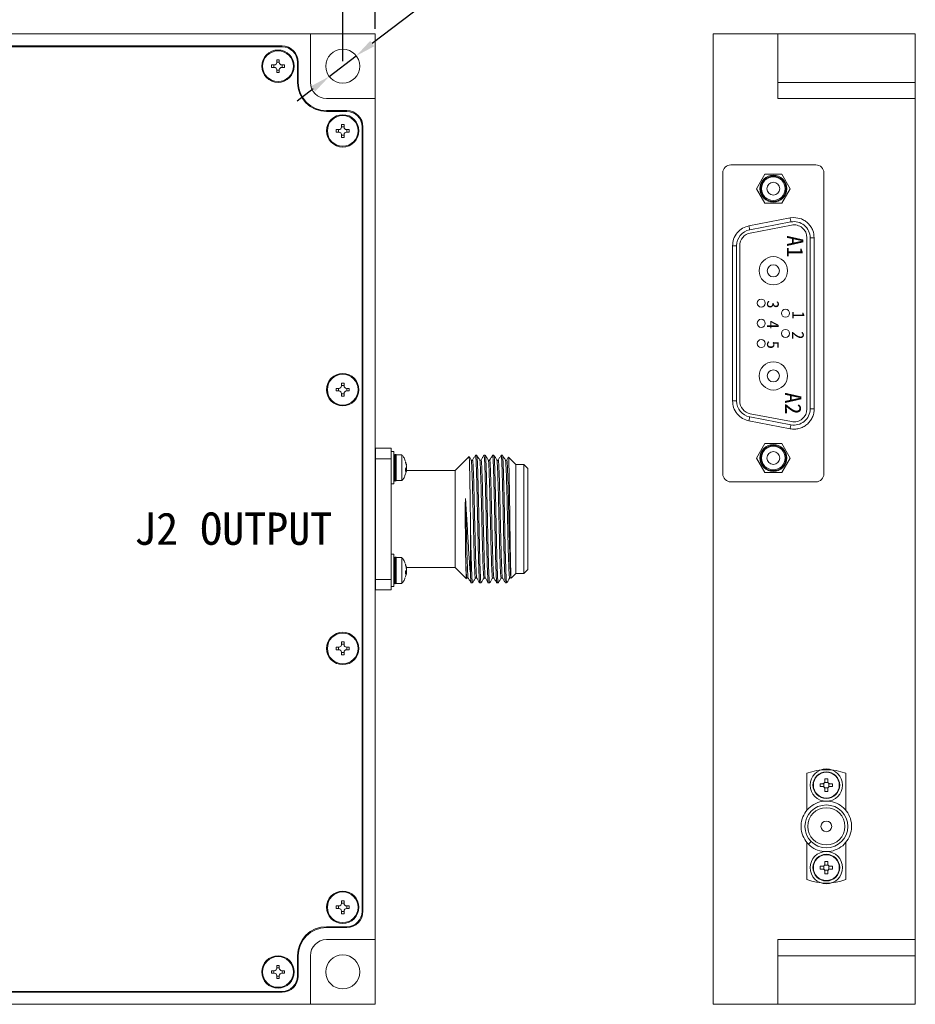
# Model space of a CAD drawing. Header units: millimetres. Extents: x 12 to 566, y 52 to 356.
# Tile 6 of 9: x 233 to 343, y 131 to 253. Entities that reach past the tile are written whole.
import ezdxf

# ---------------------------------------------------------------- set-up
doc = ezdxf.new("R2010")
doc.units = ezdxf.units.MM
doc.header["$PDSIZE"] = -1
doc.dimstyles.new('ISO-25', dxfattribs={"dimtxt": 2.5, "dimasz": 2.5, "dimexe": 1.25, "dimexo": 0.625, "dimtad": 1, "dimtxsty": 'Standard', "dimcen": 2.5, "dimadec": 0, "dimazin": 0, "dimtfac": 1, "dimtmove": 0, "dimatfit": 3, "dimfxl": 1, "dimarcsym": 0})

# ---------------------------------------------------------------- blocks, each defined once
blk = doc.blocks.new('*D5')
at = {"color": 0, "lineweight": -2, "transparency": 16777216}
for p, q in [((116.69, 251.66), (116.69, 290.23)), ((276.69, 251.66), (276.69, 290.23)), ((119.19, 288.98), (274.19, 288.98))]:
    blk.add_line(p, q, dxfattribs=at)
at = {"color": 0, "transparency": 16777216}
for points in [[(119.19, 289.4), (119.19, 288.56), (116.69, 288.98)], [(274.19, 289.4), (274.19, 288.56), (276.69, 288.98)]]:
    blk.add_solid(points, dxfattribs=at)
at = {"layer": 'Defpoints', "color": 0, "transparency": 16777216}
for p in [(276.69, 288.98), (116.69, 251.04), (276.69, 251.04)]:
    blk.add_point(p, dxfattribs=at)
at = {"color": 0, "transparency": 16777216, "insert": (196.69, 292.52), "char_height": 2.5, "attachment_point": 5}
blk.add_mtext('{\\H2x;160 [6,299]}', dxfattribs=at)
blk = doc.blocks.new('*D6')
at = {"color": 0, "lineweight": -2, "transparency": 16777216}
for p, q in [((120.69, 247.66), (120.69, 278.63)), ((272.69, 247.66), (272.69, 278.63)), ((123.19, 277.38), (270.19, 277.38))]:
    blk.add_line(p, q, dxfattribs=at)
at = {"color": 0, "transparency": 16777216}
for points in [[(123.19, 277.8), (123.19, 276.96), (120.69, 277.38)], [(270.19, 277.8), (270.19, 276.96), (272.69, 277.38)]]:
    blk.add_solid(points, dxfattribs=at)
at = {"layer": 'Defpoints', "color": 0, "transparency": 16777216}
for p in [(272.69, 277.38), (120.69, 247.04), (272.69, 247.04)]:
    blk.add_point(p, dxfattribs=at)
at = {"color": 0, "transparency": 16777216, "insert": (196.69, 280.92), "char_height": 2.5, "attachment_point": 5}
blk.add_mtext('{\\H2x;152 [5,984]}', dxfattribs=at)
blk = doc.blocks.new('*D8')
at = {"color": 0, "lineweight": -2, "transparency": 16777216}
for p, q in [((332.58, 292.88), (276.35, 249.83)), ((271.03, 245.76), (274.36, 248.31)), ((269.04, 244.24), (267.06, 242.72))]:
    blk.add_line(p, q, dxfattribs=at)
at = {"color": 0, "transparency": 16777216}
for points in [[(276.09, 250.16), (276.6, 249.5), (274.36, 248.31)], [(268.79, 244.57), (269.29, 243.91), (271.03, 245.76)]]:
    blk.add_solid(points, dxfattribs=at)
at = {"layer": 'Defpoints', "color": 0, "transparency": 16777216}
for p in [(274.36, 248.31), (271.03, 245.76)]:
    blk.add_point(p, dxfattribs=at)
at = {"color": 0, "transparency": 16777216, "insert": (309.09, 279.36), "char_height": 2.5, "attachment_point": 5, "rotation": 37.4376}
blk.add_mtext('{\\H2x;∅4,2 [∅0,165]}', dxfattribs=at)

msp = doc.modelspace()

# ---------------------------------------------------------------- linework, layer by layer
at = {"color": 7, "linetype": 'Continuous', "lineweight": 15}
for p, q in [((268.694, 251.035), (203.694, 251.035)), ((268.694, 245.035), (268.694, 251.035)), ((276.694, 251.035), (268.694, 251.035)), ((276.694, 243.035), (276.694, 251.035)), ((318.485, 131.035), (318.485, 251.035)), ((318.485, 251.035), (326.485, 251.035)), ((326.485, 251.035), (326.485, 243.035)), ((343.485, 251.035), (326.485, 251.035)), ((343.485, 251.035), (343.485, 245.035)), ((203.694, 249.535), (265.194, 249.535)), ((203.694, 249.435), (265.194, 249.435)), ((264.234, 247.195), (263.894, 247.195)), ((263.894, 247.195), (263.894, 246.875)), ((264.183, 247.195), (264.183, 246.875)), ((264.534, 247.835), (264.854, 247.835)), ((264.534, 247.835), (264.534, 247.495)), ((264.534, 247.547), (264.854, 247.547)), ((264.854, 247.835), (264.854, 247.495)), ((265.494, 247.195), (265.154, 247.195)), ((265.205, 247.195), (265.205, 246.875)), ((265.494, 247.195), (265.494, 246.875)), ((267.094, 247.535), (267.094, 245.035)), ((267.194, 247.535), (267.194, 245.035)), ((264.234, 246.875), (263.894, 246.875)), ((264.534, 246.575), (264.534, 246.235)), ((264.534, 246.524), (264.854, 246.524)), ((264.534, 246.235), (264.854, 246.235)), ((264.854, 246.575), (264.854, 246.235)), ((265.494, 246.875), (265.154, 246.875)), ((326.485, 245.035), (343.485, 245.035)), ((343.485, 245.035), (343.485, 243.035)), ((276.694, 243.035), (270.694, 243.035)), ((276.694, 139.035), (276.694, 243.035)), ((326.485, 243.035), (343.485, 243.035)), ((343.485, 243.035), (343.485, 139.035)), ((270.694, 241.535), (273.194, 241.535)), ((270.694, 241.435), (273.194, 241.435)), ((272.234, 239.195), (271.894, 239.195)), ((271.894, 239.195), (271.894, 238.875)), ((272.234, 238.875), (271.894, 238.875)), ((272.183, 239.195), (272.183, 238.875)), ((272.534, 239.835), (272.854, 239.835)), ((272.534, 239.835), (272.534, 239.495)), ((272.534, 239.547), (272.854, 239.547)), ((272.854, 239.835), (272.854, 239.495)), ((273.494, 239.195), (273.154, 239.195)), ((273.494, 238.875), (273.154, 238.875)), ((273.205, 239.195), (273.205, 238.875)), ((273.494, 239.195), (273.494, 238.875)), ((275.094, 142.535), (275.094, 239.535)), ((275.194, 239.535), (275.194, 142.535)), ((272.534, 238.575), (272.534, 238.235)), ((272.534, 238.524), (272.854, 238.524)), ((272.534, 238.235), (272.854, 238.235)), ((272.854, 238.575), (272.854, 238.235)), ((319.685, 233.835), (319.685, 196.635)), ((331.185, 234.835), (320.685, 234.835)), ((332.185, 196.635), (332.185, 233.835)), ((324.895, 233.685), (323.856, 231.885)), ((326.974, 233.685), (324.895, 233.685)), ((328.013, 231.885), (326.974, 233.685)), ((323.856, 231.885), (324.895, 230.085)), ((326.974, 230.085), (328.013, 231.885)), ((324.895, 230.085), (326.974, 230.085)), ((328.012, 228.269), (322.912, 227.288)), ((328.107, 227.778), (323.007, 226.797)), ((328.485, 228.314), (328.012, 228.269)), ((328.182, 227.385), (323.082, 226.405)), ((330.085, 204.657), (330.085, 225.814)), ((330.485, 204.657), (330.485, 225.814)), ((330.485, 225.814), (330.985, 225.814)), ((330.985, 204.657), (330.985, 225.814)), ((320.885, 224.833), (321.385, 224.833)), ((320.885, 224.833), (320.885, 205.637)), ((321.385, 224.833), (321.385, 205.637)), ((321.785, 224.833), (321.785, 205.637)), ((272.234, 207.195), (271.894, 207.195)), ((271.894, 207.195), (271.894, 206.875)), ((272.183, 207.195), (272.183, 206.875)), ((272.534, 207.835), (272.854, 207.835)), ((272.534, 207.835), (272.534, 207.495)), ((272.534, 207.547), (272.854, 207.547)), ((272.854, 207.835), (272.854, 207.495)), ((273.494, 207.195), (273.154, 207.195)), ((273.205, 207.195), (273.205, 206.875)), ((273.494, 207.195), (273.494, 206.875)), ((272.234, 206.875), (271.894, 206.875)), ((272.534, 206.575), (272.534, 206.235)), ((272.534, 206.524), (272.854, 206.524)), ((272.534, 206.235), (272.854, 206.235)), ((272.854, 206.575), (272.854, 206.235)), ((273.494, 206.875), (273.154, 206.875)), ((320.885, 205.637), (321.385, 205.637)), ((330.985, 204.657), (330.485, 204.657)), ((323.007, 203.673), (328.107, 202.693)), ((323.082, 204.066), (328.182, 203.085)), ((322.912, 203.182), (328.012, 202.202)), ((278.694, 199.785), (276.694, 199.785)), ((278.694, 198.498), (278.694, 199.785)), ((324.895, 200.385), (323.856, 198.585)), ((326.974, 200.385), (324.895, 200.385)), ((328.013, 198.585), (326.974, 200.385)), ((276.694, 198.498), (278.694, 198.498)), ((278.994, 199.385), (278.694, 199.385)), ((278.694, 198.498), (278.694, 183.573)), ((278.994, 199.234), (278.994, 199.385)), ((278.994, 195.385), (278.994, 199.234)), ((279.182, 199.035), (279.144, 199.035)), ((280.015, 198.985), (279.294, 198.985)), ((279.294, 198.864), (279.294, 198.985)), ((279.294, 198.864), (279.294, 195.785)), ((280.015, 198.864), (280.015, 198.985)), ((280.015, 198.864), (280.015, 195.785)), ((288.315, 198.756), (286.594, 197.035)), ((289.265, 198.935), (289.107, 198.935)), ((290.323, 198.935), (290.165, 198.935)), ((291.382, 198.935), (291.223, 198.935)), ((292.44, 198.935), (292.282, 198.935)), ((294.094, 197.785), (293.191, 198.689)), ((323.856, 198.585), (324.895, 196.785)), ((326.974, 196.785), (328.013, 198.585)), ((276.696, 198.183), (276.695, 198.183)), ((278.697, 198.186), (278.694, 198.181)), ((278.709, 198.178), (278.706, 198.183)), ((280.465, 198.037), (280.465, 198.167)), ((280.465, 197.247), (280.544, 197.363)), ((295.094, 197.785), (294.094, 197.785)), ((294.094, 184.285), (294.094, 197.785)), ((295.594, 197.285), (295.094, 197.785)), ((295.094, 184.285), (295.094, 197.785)), ((295.594, 184.785), (295.594, 197.285)), ((280.544, 197.049), (280.465, 196.932)), ((280.56, 197.072), (280.469, 197.072)), ((286.594, 197.035), (280.567, 197.035)), ((286.594, 185.035), (286.594, 197.035)), ((324.895, 196.785), (326.974, 196.785)), ((278.694, 195.385), (278.994, 195.385)), ((279.144, 195.735), (279.182, 195.735)), ((279.294, 195.785), (280.015, 195.785)), ((320.685, 195.635), (331.185, 195.635)), ((288.494, 184.083), (288.494, 189.964)), ((278.994, 186.685), (278.694, 186.685)), ((278.994, 186.534), (278.994, 186.685)), ((278.994, 182.685), (278.994, 186.534)), ((279.182, 186.335), (279.144, 186.335)), ((280.015, 186.285), (279.294, 186.285)), ((279.294, 186.164), (279.294, 186.285)), ((280.015, 186.164), (280.015, 186.285)), ((276.696, 185.483), (276.695, 185.483)), ((278.697, 185.486), (278.694, 185.481)), ((279.294, 186.164), (279.294, 183.085)), ((280.015, 186.164), (280.015, 183.085)), ((280.465, 185.337), (280.465, 185.467)), ((278.991, 183.895), (278.994, 183.891)), ((280.465, 184.547), (280.544, 184.663)), ((280.544, 184.349), (280.465, 184.232)), ((280.56, 184.372), (280.469, 184.372)), ((280.567, 185.035), (286.594, 185.035)), ((286.594, 185.035), (287.985, 183.644)), ((293.52, 183.712), (294.094, 184.285)), ((294.094, 184.285), (295.094, 184.285)), ((295.094, 184.285), (295.594, 184.785)), ((278.694, 183.573), (276.694, 183.573)), ((278.694, 182.285), (278.694, 183.573)), ((278.694, 182.685), (278.994, 182.685)), ((279.144, 183.035), (279.182, 183.035)), ((279.294, 183.085), (280.015, 183.085)), ((288.577, 183.135), (288.736, 183.135)), ((289.636, 183.135), (289.794, 183.135)), ((290.694, 183.135), (290.852, 183.135)), ((291.752, 183.135), (291.911, 183.135)), ((292.811, 183.135), (292.944, 183.135)), ((292.944, 183.222), (292.944, 183.135)), ((276.694, 182.285), (278.694, 182.285)), ((272.534, 175.835), (272.854, 175.835)), ((272.534, 175.835), (272.534, 175.495)), ((272.534, 175.547), (272.854, 175.547)), ((272.854, 175.835), (272.854, 175.495)), ((272.234, 175.195), (271.894, 175.195)), ((271.894, 175.195), (271.894, 174.875)), ((272.234, 174.875), (271.894, 174.875)), ((272.183, 175.195), (272.183, 174.875)), ((272.534, 174.575), (272.534, 174.235)), ((272.534, 174.524), (272.854, 174.524)), ((272.534, 174.235), (272.854, 174.235)), ((272.854, 174.575), (272.854, 174.235)), ((273.494, 175.195), (273.154, 175.195)), ((273.494, 174.875), (273.154, 174.875)), ((273.205, 175.195), (273.205, 174.875)), ((273.494, 175.195), (273.494, 174.875)), ((330.085, 159.611), (330.085, 154.981)), ((334.885, 155.027), (334.885, 159.611)), ((331.709, 157.965), (331.709, 158.305)), ((331.709, 158.305), (332.015, 158.305)), ((332.16, 157.928), (332.16, 158.343)), ((332.277, 158.46), (332.692, 158.46)), ((332.315, 158.605), (332.315, 158.911)), ((332.655, 158.911), (332.655, 158.605)), ((332.809, 158.343), (332.809, 157.928)), ((332.955, 158.305), (333.26, 158.305)), ((333.26, 158.305), (333.26, 157.965)), ((332.015, 157.965), (331.709, 157.965)), ((332.692, 157.811), (332.277, 157.811)), ((332.315, 157.36), (332.315, 157.665)), ((332.655, 157.665), (332.655, 157.36)), ((333.26, 157.965), (332.955, 157.965)), ((330.085, 151.094), (330.085, 146.46)), ((330.611, 151.162), (330.275, 150.826)), ((334.885, 146.46), (334.885, 151.051)), ((332.315, 148.405), (332.315, 148.711)), ((332.655, 148.711), (332.655, 148.405)), ((331.709, 147.765), (331.709, 148.105)), ((331.709, 148.105), (332.015, 148.105)), ((332.015, 147.765), (331.709, 147.765)), ((332.16, 147.728), (332.16, 148.143)), ((332.277, 148.26), (332.692, 148.26)), ((332.692, 147.611), (332.277, 147.611)), ((332.315, 147.16), (332.315, 147.465)), ((332.655, 147.465), (332.655, 147.16)), ((332.809, 148.143), (332.809, 147.728)), ((332.955, 148.105), (333.26, 148.105)), ((333.26, 147.765), (332.955, 147.765)), ((333.26, 148.105), (333.26, 147.765)), ((272.534, 143.835), (272.854, 143.835)), ((272.534, 143.835), (272.534, 143.495)), ((272.854, 143.835), (272.854, 143.495)), ((272.234, 143.195), (271.894, 143.195)), ((271.894, 143.195), (271.894, 142.875)), ((272.234, 142.875), (271.894, 142.875)), ((272.183, 143.195), (272.183, 142.875)), ((272.534, 143.547), (272.854, 143.547)), ((272.534, 142.575), (272.534, 142.235)), ((272.534, 142.524), (272.854, 142.524)), ((272.854, 142.575), (272.854, 142.235)), ((273.494, 143.195), (273.154, 143.195)), ((273.494, 142.875), (273.154, 142.875)), ((273.205, 143.195), (273.205, 142.875)), ((273.494, 143.195), (273.494, 142.875)), ((272.534, 142.235), (272.854, 142.235)), ((270.694, 140.635), (273.194, 140.635)), ((273.194, 140.535), (270.694, 140.535)), ((270.694, 139.035), (276.694, 139.035)), ((276.694, 131.035), (276.694, 139.035)), ((326.485, 139.035), (326.485, 131.035)), ((343.485, 139.035), (326.485, 139.035)), ((343.485, 139.035), (343.485, 137.035)), ((267.094, 134.535), (267.094, 137.035)), ((267.194, 137.035), (267.194, 134.535)), ((268.694, 131.035), (268.694, 137.035)), ((326.485, 137.035), (343.485, 137.035)), ((343.485, 137.035), (343.485, 131.035)), ((264.234, 135.195), (263.894, 135.195)), ((263.894, 135.195), (263.894, 134.875)), ((264.183, 135.195), (264.183, 134.875)), ((264.534, 135.835), (264.854, 135.835)), ((264.534, 135.835), (264.534, 135.495)), ((264.534, 135.547), (264.854, 135.547)), ((264.854, 135.835), (264.854, 135.495)), ((265.494, 135.195), (265.154, 135.195)), ((265.205, 135.195), (265.205, 134.875)), ((265.494, 135.195), (265.494, 134.875)), ((264.234, 134.875), (263.894, 134.875)), ((264.534, 134.575), (264.534, 134.235)), ((264.534, 134.524), (264.854, 134.524)), ((264.534, 134.235), (264.854, 134.235)), ((264.854, 134.575), (264.854, 134.235)), ((265.494, 134.875), (265.154, 134.875)), ((203.694, 132.635), (265.194, 132.635)), ((265.194, 132.535), (203.694, 132.535)), ((203.694, 131.035), (268.694, 131.035)), ((268.694, 131.035), (276.694, 131.035)), ((326.485, 131.035), (318.485, 131.035)), ((326.485, 131.035), (343.485, 131.035))]:
    msp.add_line(p, q, dxfattribs=at)
msp.add_line((276.694, 199.785), (276.694, 182.285))
at = {"color": 8, "linetype": 'Continuous', "lineweight": 15}
for p, q in [((279.144, 199.035), (279.144, 198.91)), ((279.144, 198.91), (279.144, 195.735)), ((279.182, 195.735), (279.182, 199.035)), ((280.512, 197.885), (280.544, 197.885)), ((280.544, 197.049), (280.468, 197.049)), ((279.144, 186.335), (279.144, 186.21)), ((279.182, 183.035), (279.182, 186.335)), ((279.144, 186.21), (279.144, 183.035)), ((280.512, 185.185), (280.544, 185.185)), ((280.544, 184.349), (280.468, 184.349))]:
    msp.add_line(p, q, dxfattribs=at)
at = {"color": 7, "linetype": 'Continuous', "lineweight": 15, "flags": 128}
for points in [[(328.012, 228.269), (328.031, 228.173), (328.049, 228.081), (328.065, 227.996), (328.079, 227.922), (328.091, 227.861), (328.1, 227.816), (328.105, 227.788), (328.107, 227.778)], [(322.912, 227.288), (322.931, 227.193), (322.949, 227.101), (322.965, 227.016), (322.979, 226.941), (322.991, 226.88), (323, 226.835), (323.005, 226.807), (323.007, 226.797)], [(322.912, 203.182), (322.931, 203.278), (322.949, 203.37), (322.965, 203.455), (322.979, 203.53), (322.991, 203.591), (323, 203.636), (323.005, 203.664), (323.007, 203.673)], [(328.012, 202.202), (328.031, 202.297), (328.049, 202.39), (328.065, 202.474), (328.079, 202.549), (328.091, 202.61), (328.1, 202.655), (328.105, 202.683), (328.107, 202.693)]]:
    msp.add_lwpolyline(points, dxfattribs=at)
at = {"color": 7, "linetype": 'Continuous', "lineweight": 15}
for centre, radius in [((264.694, 247.035), 2), ((264.694, 247.035), 1.9), ((272.694, 247.035), 2.1), ((272.694, 239.035), 2), ((272.694, 239.035), 1.9), ((325.935, 231.885), 1.665), ((325.935, 231.885), 1.565), ((325.935, 231.885), 1.465), ((325.935, 231.885), 0.8), ((325.935, 221.735), 1.75), ((325.935, 221.735), 0.75), ((325.935, 208.735), 1.75), ((325.935, 208.735), 0.75), ((272.694, 207.035), 2), ((272.694, 207.035), 1.9), ((325.935, 198.585), 1.665), ((325.935, 198.585), 1.565), ((325.935, 198.585), 1.465), ((325.935, 198.585), 0.8), ((272.694, 175.035), 2), ((272.694, 175.035), 1.9), ((332.485, 158.135), 2), ((332.485, 158.135), 1.65), ((332.485, 158.135), 1.6), ((332.485, 153.035), 2.65), ((332.485, 153.035), 2.3), ((332.485, 153.035), 0.66), ((332.485, 147.935), 2), ((332.485, 147.935), 1.65), ((332.485, 147.935), 1.6), ((272.694, 143.035), 2), ((272.694, 143.035), 1.9), ((264.694, 135.035), 2), ((264.694, 135.035), 1.9), ((272.694, 135.035), 2.1)]:
    msp.add_circle(centre, radius, dxfattribs=at)
for centre, radius, start, end in [((265.194, 247.535), 2, 0, 90), ((265.194, 247.535), 1.9, 0, 90), ((264.234, 247.495), 0.3, 270, 0), ((265.154, 247.495), 0.3, 180, 270), ((264.234, 246.575), 0.3, 0, 90), ((265.154, 246.575), 0.3, 90, 180), ((270.694, 245.035), 3.6, 180, 270), ((270.694, 245.035), 3.5, 180, 270), ((270.694, 245.035), 2, 180, 270), ((273.194, 239.535), 2, 0, 90), ((273.194, 239.535), 1.9, 0, 90), ((272.234, 239.495), 0.3, 270, 0), ((272.234, 238.575), 0.3, 0, 90), ((273.154, 239.495), 0.3, 180, 270), ((273.154, 238.575), 0.3, 90, 180), ((320.685, 233.835), 1, 90, 180), ((331.185, 233.835), 1, 0, 90), ((328.485, 225.814), 2, 0, 100.88553), ((323.385, 224.833), 2, 100.88553, 180), ((328.485, 225.814), 1.6, 0, 100.88553), ((323.385, 224.833), 1.6, 100.88553, 180), ((324.435, 217.735), 0.5, 90, 270), ((324.435, 217.735), 0.5, 270, 90), ((327.435, 216.485), 0.5, 90, 270), ((327.435, 216.485), 0.5, 270, 90), ((324.435, 215.235), 0.5, 90, 270), ((324.435, 215.235), 0.5, 270, 90), ((327.435, 213.985), 0.5, 90, 270), ((327.435, 213.985), 0.5, 270, 90), ((324.435, 212.735), 0.5, 90, 270), ((324.435, 212.735), 0.5, 270, 90), ((272.234, 207.495), 0.3, 270, 0), ((273.154, 207.495), 0.3, 180, 270), ((272.234, 206.575), 0.3, 0, 90), ((273.154, 206.575), 0.3, 90, 180), ((323.385, 205.637), 2, 180, 259.11447), ((323.385, 205.637), 1.6, 180, 259.11447), ((328.485, 204.657), 2, 259.11447, 0), ((328.485, 204.657), 1.6, 259.11447, 0), ((279.144, 198.885), 0.15, 90, 180), ((279.182, 198.885), 0.15, 41.81031, 90), ((278.422, 197.444), 2.166, 11.74025, 19.49576), ((278.423, 197.314), 2.166, 11.74041, 19.49717), ((278.424, 197.327), 2.165, 340.50127, 348.26115), ((320.685, 196.635), 1, 180, 270), ((331.185, 196.635), 1, 270, 0), ((279.144, 195.885), 0.15, 180, 270), ((279.182, 195.885), 0.15, 270, 318.18969), ((279.144, 186.185), 0.15, 90, 180), ((279.182, 186.185), 0.15, 41.81031, 90), ((278.423, 184.744), 2.166, 11.74041, 19.49717), ((278.423, 184.614), 2.166, 11.74041, 19.49717), ((278.423, 184.627), 2.166, 340.50283, 348.25959), ((279.144, 183.185), 0.15, 180, 270), ((279.182, 183.185), 0.15, 270, 318.18969), ((272.234, 175.495), 0.3, 270, 0), ((273.154, 175.495), 0.3, 180, 270), ((272.234, 174.575), 0.3, 0, 90), ((273.154, 174.575), 0.3, 90, 180), ((332.485, 153.035), 7, 69.94896, 110.05104), ((332.485, 153.035), 7, 249.94896, 290.05104), ((272.234, 143.495), 0.3, 270, 0), ((272.234, 142.575), 0.3, 0, 90), ((273.154, 143.495), 0.3, 180, 270), ((273.154, 142.575), 0.3, 90, 180), ((273.194, 142.535), 2, 270, 0), ((273.194, 142.535), 1.9, 270, 0), ((270.694, 137.035), 3.6, 90, 180), ((270.694, 137.035), 3.5, 90, 180), ((270.694, 137.035), 2, 90, 180), ((264.234, 135.495), 0.3, 270, 0), ((265.154, 135.495), 0.3, 180, 270), ((264.234, 134.575), 0.3, 0, 90), ((265.154, 134.575), 0.3, 90, 180), ((265.194, 134.535), 2, 270, 0), ((265.194, 134.535), 1.9, 270, 0)]:
    msp.add_arc(centre, radius, start, end, dxfattribs=at)
for points, knots in [([(330.985, 225.814), (330.951, 226.129), (330.899, 226.614), (330.588, 227.197), (330.265, 227.594), (329.867, 227.917), (329.284, 228.229), (328.799, 228.281), (328.485, 228.314)], [0, 0, 0, 0, 0.239443, 0.3696517, 0.499998, 0.6302088, 0.7605548, 1, 1, 1, 1]), ([(322.912, 227.288), (322.644, 227.209), (322.089, 227.045), (321.42, 226.456), (320.968, 225.688), (320.912, 225.112), (320.885, 224.833)], [0, 0, 0, 0, 0.2424008, 0.499999, 0.7575975, 1, 1, 1, 1]), ([(320.885, 205.637), (320.912, 205.358), (320.968, 204.783), (321.42, 204.015), (322.089, 203.426), (322.644, 203.262), (322.912, 203.182)], [0, 0, 0, 0, 0.2424025, 0.500001, 0.7575992, 1, 1, 1, 1]), ([(328.012, 202.202), (328.195, 202.178), (328.56, 202.131), (329.109, 202.217), (329.627, 202.408), (330.089, 202.714), (330.477, 203.11), (330.762, 203.583), (330.951, 204.106), (330.973, 204.473), (330.985, 204.657)], [0, 0, 0, 0, 0.1250308, 0.2499972, 0.3749366, 0.499998, 0.6249371, 0.7500015, 0.8749075, 1, 1, 1, 1]), ([(280.426, 198.241), (280.368, 198.4), (280.272, 198.671), (280.079, 198.883), (280, 198.97)], [0, 0, 0, 0, 0.5882172, 1, 1, 1, 1]), ([(288.494, 189.964), (288.488, 190.44), (288.476, 191.353), (288.457, 192.707), (288.44, 193.97), (288.422, 195.157), (288.404, 196.211), (288.386, 197.122), (288.369, 197.848), (288.351, 198.377), (288.333, 198.709), (288.321, 198.741), (288.315, 198.756)], [0, 0, 0, 0, 0.1072794, 0.205464, 0.3065016, 0.4045844, 0.505539, 0.6031708, 0.7036601, 0.800847, 0.9008784, 1, 1, 1, 1]), ([(288.577, 198.329), (288.516, 198.43), (288.433, 198.567), (288.349, 198.705), (288.327, 198.742)], [0, 0, 0, 0, 0.73314697, 1, 1, 1, 1]), ([(289.103, 198.935), (289.042, 198.834), (288.92, 198.632), (288.797, 198.43), (288.736, 198.329)], [0, 0, 0, 0, 0.5000098, 1, 1, 1, 1]), ([(289.101, 198.902), (289.103, 198.915), (289.115, 198.996), (289.136, 198.832), (289.165, 198.5), (289.194, 197.935), (289.222, 197.176), (289.25, 196.248), (289.279, 195.164), (289.307, 193.972), (289.336, 192.686), (289.364, 191.365), (289.393, 190.023), (289.421, 188.721), (289.45, 187.473), (289.478, 186.338), (289.506, 185.326), (289.535, 184.483), (289.563, 183.825), (289.597, 183.27), (289.621, 183.186), (289.636, 183.135)], [0, 0, 0, 0, 0.0102439, 0.0672824, 0.1196863, 0.1736097, 0.2260138, 0.2799375, 0.3323416, 0.3862652, 0.4386693, 0.492593, 0.544997, 0.5989203, 0.6513244, 0.7052481, 0.7576523, 0.8115764, 0.8639799, 0.9179039, 1, 1, 1, 1]), ([(289.636, 198.328), (289.575, 198.429), (289.452, 198.631), (289.33, 198.833), (289.269, 198.934)], [0, 0, 0, 0, 0.499983, 1, 1, 1, 1]), ([(289.271, 198.91), (289.279, 198.888), (289.297, 198.842), (289.324, 198.49), (289.352, 197.937), (289.38, 197.175), (289.409, 196.248), (289.437, 195.164), (289.466, 193.972), (289.494, 192.686), (289.522, 191.365), (289.551, 190.023), (289.579, 188.721), (289.608, 187.473), (289.636, 186.338), (289.665, 185.326), (289.693, 184.485), (289.721, 183.819), (289.755, 183.299), (289.781, 183.072), (289.798, 183.152), (289.8, 183.161)], [0, 0, 0, 0, 0.0460638, 0.0990124, 0.1534963, 0.2064453, 0.2609295, 0.313878, 0.3683629, 0.4213117, 0.4757959, 0.5287446, 0.5832289, 0.6361772, 0.6906615, 0.7436104, 0.7980946, 0.8510434, 0.9055276, 0.9884759, 1, 1, 1, 1]), ([(290.162, 198.935), (290.101, 198.834), (289.978, 198.632), (289.856, 198.43), (289.795, 198.329)], [0, 0, 0, 0, 0.50001, 1, 1, 1, 1]), ([(290.159, 198.903), (290.161, 198.915), (290.173, 198.996), (290.195, 198.832), (290.224, 198.5), (290.252, 197.935), (290.28, 197.176), (290.309, 196.248), (290.337, 195.164), (290.366, 193.972), (290.394, 192.686), (290.422, 191.365), (290.451, 190.023), (290.479, 188.721), (290.508, 187.473), (290.536, 186.338), (290.565, 185.326), (290.593, 184.483), (290.622, 183.825), (290.655, 183.27), (290.679, 183.186), (290.694, 183.135)], [0, 0, 0, 0, 0.0100432, 0.0670932, 0.1195077, 0.173442, 0.2258567, 0.2797917, 0.3322061, 0.3861409, 0.4385554, 0.4924907, 0.5449053, 0.5988395, 0.6512542, 0.7051888, 0.757604, 0.8115382, 0.8639532, 0.9178879, 1, 1, 1, 1]), ([(290.694, 198.328), (290.633, 198.429), (290.51, 198.631), (290.388, 198.833), (290.327, 198.934)], [0, 0, 0, 0, 0.50000059, 1, 1, 1, 1]), ([(290.329, 198.91), (290.337, 198.889), (290.355, 198.843), (290.382, 198.49), (290.41, 197.937), (290.439, 197.175), (290.467, 196.248), (290.496, 195.164), (290.524, 193.972), (290.552, 192.686), (290.581, 191.365), (290.609, 190.023), (290.638, 188.721), (290.666, 187.473), (290.694, 186.338), (290.723, 185.326), (290.751, 184.485), (290.78, 183.819), (290.813, 183.299), (290.84, 183.072), (290.856, 183.151), (290.858, 183.16)], [0, 0, 0, 0, 0.0463411, 0.0993051, 0.1538055, 0.2067698, 0.2612696, 0.314234, 0.3687342, 0.421698, 0.4761983, 0.5291626, 0.5836628, 0.6366274, 0.6911276, 0.7440921, 0.7985922, 0.8515563, 0.9060567, 0.9890324, 1, 1, 1, 1]), ([(291.22, 198.935), (291.159, 198.834), (291.036, 198.632), (290.914, 198.43), (290.853, 198.329)], [0, 0, 0, 0, 0.5000128, 1, 1, 1, 1]), ([(291.218, 198.902), (291.219, 198.914), (291.232, 198.996), (291.253, 198.832), (291.282, 198.5), (291.31, 197.935), (291.339, 197.176), (291.367, 196.248), (291.396, 195.164), (291.424, 193.972), (291.452, 192.686), (291.481, 191.365), (291.509, 190.023), (291.538, 188.721), (291.566, 187.473), (291.594, 186.338), (291.623, 185.326), (291.651, 184.483), (291.68, 183.825), (291.713, 183.27), (291.738, 183.186), (291.752, 183.135)], [0, 0, 0, 0, 0.01032239, 0.06735637, 0.11975611, 0.17367523, 0.2260751, 0.27999496, 0.33239459, 0.38631383, 0.43871378, 0.49263324, 0.5450331, 0.59895269, 0.65135256, 0.70527203, 0.75767161, 0.81159143, 0.86399133, 0.917911, 1, 1, 1, 1]), ([(291.752, 198.329), (291.691, 198.43), (291.568, 198.632), (291.446, 198.834), (291.385, 198.935)], [0, 0, 0, 0, 0.49999623, 1, 1, 1, 1]), ([(291.387, 198.912), (291.395, 198.89), (291.413, 198.844), (291.44, 198.49), (291.469, 197.937), (291.497, 197.175), (291.525, 196.248), (291.554, 195.164), (291.582, 193.973), (291.611, 192.686), (291.639, 191.365), (291.668, 190.023), (291.696, 188.721), (291.724, 187.473), (291.753, 186.338), (291.781, 185.326), (291.81, 184.485), (291.838, 183.819), (291.872, 183.3), (291.898, 183.072), (291.914, 183.15), (291.916, 183.159)], [0, 0, 0, 0, 0.0470137, 0.0999719, 0.1544655, 0.2074234, 0.2619172, 0.3148753, 0.3693692, 0.4223271, 0.4768212, 0.5297792, 0.5842734, 0.6372316, 0.6917253, 0.7446832, 0.7991769, 0.8521354, 0.9066291, 0.9896012, 1, 1, 1, 1]), ([(292.278, 198.934), (292.217, 198.833), (292.094, 198.631), (291.972, 198.429), (291.911, 198.329)], [0, 0, 0, 0, 0.5000087, 1, 1, 1, 1]), ([(292.276, 198.9), (292.278, 198.913), (292.29, 198.996), (292.311, 198.833), (292.34, 198.5), (292.369, 197.935), (292.397, 197.176), (292.425, 196.248), (292.454, 195.164), (292.482, 193.972), (292.511, 192.686), (292.539, 191.365), (292.568, 190.023), (292.596, 188.721), (292.625, 187.473), (292.653, 186.338), (292.681, 185.326), (292.71, 184.484), (292.738, 183.825), (292.772, 183.27), (292.796, 183.186), (292.811, 183.135)], [0, 0, 0, 0, 0.0109989, 0.0679932, 0.120357, 0.1742395, 0.2266035, 0.2804864, 0.3328502, 0.3867322, 0.4390965, 0.492979, 0.545343, 0.5992255, 0.6515895, 0.7054723, 0.757836, 0.8117189, 0.8640826, 0.9179654, 1, 1, 1, 1]), ([(292.81, 198.329), (292.749, 198.43), (292.627, 198.632), (292.504, 198.834), (292.443, 198.935)], [0, 0, 0, 0, 0.4999849, 1, 1, 1, 1]), ([(292.445, 198.912), (292.454, 198.891), (292.471, 198.845), (292.499, 198.49), (292.527, 197.937), (292.555, 197.175), (292.584, 196.248), (292.612, 195.164), (292.641, 193.972), (292.669, 192.686), (292.697, 191.365), (292.726, 190.023), (292.754, 188.721), (292.783, 187.473), (292.811, 186.338), (292.84, 185.326), (292.868, 184.484), (292.896, 183.824), (292.922, 183.411), (292.938, 183.276), (292.944, 183.222)], [0, 0, 0, 0, 0.0502362, 0.1064041, 0.164201, 0.2203691, 0.2781656, 0.3343338, 0.3921308, 0.4482989, 0.5060953, 0.5622634, 0.6200603, 0.6762288, 0.7340257, 0.790194, 0.8479908, 0.9041587, 0.9619558, 1, 1, 1, 1]), ([(293.18, 198.677), (293.171, 198.662), (293.101, 198.545), (293.03, 198.429), (292.969, 198.328)], [0, 0, 0, 0, 0.1321073, 1, 1, 1, 1]), ([(293.187, 198.673), (293.188, 198.68), (293.196, 198.717), (293.209, 198.577), (293.228, 198.213), (293.245, 197.648), (293.263, 196.893), (293.281, 195.981), (293.299, 194.923), (293.317, 193.768), (293.334, 192.529), (293.358, 190.843), (293.388, 188.718), (293.423, 186.462), (293.459, 184.759), (293.491, 183.829), (293.512, 183.746), (293.52, 183.712)], [0, 0, 0, 0, 0.0120564, 0.0722273, 0.1255501, 0.1804217, 0.2336866, 0.2885094, 0.3415252, 0.396092, 0.4488612, 0.5031748, 0.6093641, 0.7150564, 0.8202335, 0.9249146, 1, 1, 1, 1]), ([(280.465, 196.932), (280.467, 196.984), (280.472, 197.088), (280.467, 197.194), (280.465, 197.247)], [0, 0, 0, 0, 0.4999926, 1, 1, 1, 1]), ([(280.544, 197.885), (280.549, 197.855), (280.561, 197.797), (280.568, 197.735), (280.568, 197.701), (280.562, 197.703), (280.56, 197.703)], [0, 0, 0, 0, 0.2826455, 0.5655325, 0.8430815, 1, 1, 1, 1]), ([(280.544, 197.363), (280.549, 197.379), (280.561, 197.41), (280.568, 197.49), (280.567, 197.584), (280.558, 197.676), (280.548, 197.731), (280.544, 197.755)], [0, 0, 0, 0, 0.2118078, 0.4237966, 0.6317556, 0.8379153, 1, 1, 1, 1]), ([(280.544, 197.408), (280.549, 197.392), (280.561, 197.361), (280.568, 197.281), (280.567, 197.187), (280.56, 197.11), (280.553, 197.07), (280.551, 197.061)], [0, 0, 0, 0, 0.2354673, 0.4711357, 0.7023362, 0.9315245, 1, 1, 1, 1]), ([(288.736, 198.329), (288.71, 198.308), (288.657, 198.264), (288.604, 198.307), (288.578, 198.328)], [0, 0, 0, 0, 0.4995706, 1, 1, 1, 1]), ([(289.794, 198.328), (289.767, 198.307), (289.715, 198.264), (289.662, 198.307), (289.635, 198.329)], [0, 0, 0, 0, 0.50020989, 1, 1, 1, 1]), ([(290.853, 198.329), (290.826, 198.307), (290.773, 198.264), (290.721, 198.307), (290.694, 198.328)], [0, 0, 0, 0, 0.4996512, 1, 1, 1, 1]), ([(291.911, 198.328), (291.884, 198.307), (291.831, 198.264), (291.778, 198.307), (291.752, 198.329)], [0, 0, 0, 0, 0.50020018, 1, 1, 1, 1]), ([(292.969, 198.329), (292.943, 198.307), (292.89, 198.264), (292.837, 198.307), (292.811, 198.328)], [0, 0, 0, 0, 0.4997715, 1, 1, 1, 1]), ([(280.014, 195.805), (280.107, 195.917), (280.288, 196.134), (280.38, 196.401), (280.424, 196.53)], [0, 0, 0, 0, 0.5154439, 1, 1, 1, 1]), ([(280.56, 197.068), (280.559, 197.069), (280.556, 197.072), (280.548, 197.058), (280.544, 197.049)], [0, 0, 0, 0, 0.35331268, 1, 1, 1, 1]), ([(280.544, 196.886), (280.549, 196.915), (280.561, 196.974), (280.568, 197.039), (280.567, 197.057), (280.566, 197.066)], [0, 0, 0, 0, 0.3352659, 0.6707795, 1, 1, 1, 1]), ([(287.892, 186.431), (287.883, 186.976), (287.866, 188.049), (287.852, 189.654), (287.845, 190.929), (287.844, 191.752), (287.845, 192.37), (287.847, 192.83), (287.852, 193.178), (287.857, 193.403), (287.864, 193.51), (287.865, 193.554), (287.871, 193.577), (287.872, 193.579), (287.872, 193.58), (287.873, 193.58), (287.873, 193.58), (287.873, 193.58), (287.873, 193.581), (287.873, 193.581), (287.873, 193.581), (287.873, 193.581), (287.874, 193.581), (287.874, 193.581), (287.875, 193.58), (287.877, 193.577), (287.878, 193.569), (287.881, 193.554), (287.887, 193.505), (287.89, 193.458), (287.892, 193.421)], [0, 0, 0, 0, 0.2534322, 0.4993974, 0.6329236, 0.7496355, 0.8181474, 0.875778, 0.9323231, 0.9583291, 0.9670492, 0.9757342, 0.976115, 0.9763923, 0.9765299, 0.9765326, 0.976536, 0.9765393, 0.9765497, 0.9765678, 0.9766004, 0.9766528, 0.9767744, 0.9768806, 0.9770173, 0.9775059, 0.9784848, 0.9804389, 0.9843513, 1, 1, 1, 1]), ([(287.892, 193.421), (287.92, 192.97), (287.996, 191.732), (288.119, 189.533), (288.261, 187.105), (288.386, 185.232), (288.463, 184.412), (288.494, 184.083)], [0, 0, 0, 0, 0.1336034, 0.3670937, 0.6013463, 0.8399819, 1, 1, 1, 1]), ([(288.494, 189.964), (288.504, 189.495), (288.524, 188.595), (288.553, 187.335), (288.581, 186.213), (288.61, 185.219), (288.638, 184.399), (288.666, 183.756), (288.699, 183.281), (288.724, 183.077), (288.74, 183.151), (288.742, 183.161)], [0, 0, 0, 0, 0.12312123, 0.23623945, 0.35263878, 0.46575721, 0.58215591, 0.6952748, 0.81167278, 0.97563949, 1, 1, 1, 1]), ([(287.985, 183.644), (287.979, 183.678), (287.96, 183.771), (287.935, 184.452), (287.911, 185.444), (287.899, 186.099), (287.892, 186.431)], [0, 0, 0, 0, 0.2196929, 0.5995857, 0.7965991, 1, 1, 1, 1]), ([(288.046, 183.793), (288.04, 183.775), (288.019, 183.715), (287.983, 184.115), (287.938, 184.978), (287.908, 185.943), (287.892, 186.431)], [0, 0, 0, 0, 0.12728688, 0.40478321, 0.69891566, 1, 1, 1, 1]), ([(280.426, 185.541), (280.368, 185.7), (280.272, 185.971), (280.079, 186.183), (280, 186.27)], [0, 0, 0, 0, 0.5882092, 1, 1, 1, 1]), ([(280.544, 185.185), (280.549, 185.155), (280.561, 185.097), (280.568, 185.035), (280.568, 185.001), (280.562, 185.003), (280.56, 185.003)], [0, 0, 0, 0, 0.2826417, 0.5655249, 0.8430845, 1, 1, 1, 1]), ([(280.465, 184.232), (280.467, 184.284), (280.472, 184.388), (280.467, 184.494), (280.465, 184.547)], [0, 0, 0, 0, 0.5000127, 1, 1, 1, 1]), ([(280.544, 184.663), (280.549, 184.679), (280.561, 184.71), (280.568, 184.79), (280.567, 184.884), (280.558, 184.976), (280.548, 185.031), (280.544, 185.055)], [0, 0, 0, 0, 0.2118079, 0.4237968, 0.6317855, 0.8379453, 1, 1, 1, 1]), ([(280.544, 184.708), (280.549, 184.692), (280.561, 184.661), (280.568, 184.581), (280.567, 184.487), (280.56, 184.41), (280.553, 184.37), (280.551, 184.361)], [0, 0, 0, 0, 0.2354455, 0.4711105, 0.7023405, 0.9315255, 1, 1, 1, 1]), ([(280.56, 184.368), (280.559, 184.369), (280.556, 184.372), (280.548, 184.358), (280.544, 184.349)], [0, 0, 0, 0, 0.353303, 1, 1, 1, 1]), ([(280.544, 184.186), (280.549, 184.215), (280.561, 184.274), (280.568, 184.339), (280.567, 184.357), (280.566, 184.366)], [0, 0, 0, 0, 0.33526013, 0.67076805, 1, 1, 1, 1]), ([(288.494, 184.083), (288.504, 183.873), (288.53, 183.341), (288.556, 183.239), (288.572, 183.177)], [0, 0, 0, 0, 0.3937057, 1, 1, 1, 1]), ([(280.014, 183.105), (280.107, 183.217), (280.288, 183.434), (280.38, 183.701), (280.424, 183.83)], [0, 0, 0, 0, 0.5154439, 1, 1, 1, 1]), ([(288.048, 183.743), (288.075, 183.764), (288.127, 183.807), (288.18, 183.764), (288.207, 183.742)], [0, 0, 0, 0, 0.5001662, 1, 1, 1, 1]), ([(288.207, 183.742), (288.268, 183.641), (288.39, 183.439), (288.513, 183.237), (288.574, 183.136)], [0, 0, 0, 0, 0.4999909, 1, 1, 1, 1]), ([(288.739, 183.137), (288.801, 183.238), (288.923, 183.44), (289.045, 183.642), (289.107, 183.743)], [0, 0, 0, 0, 0.5000047, 1, 1, 1, 1]), ([(289.106, 183.742), (289.132, 183.763), (289.185, 183.807), (289.238, 183.764), (289.265, 183.743)], [0, 0, 0, 0, 0.4996877, 1, 1, 1, 1]), ([(289.265, 183.742), (289.327, 183.641), (289.449, 183.439), (289.571, 183.237), (289.633, 183.136)], [0, 0, 0, 0, 0.4999844, 1, 1, 1, 1]), ([(289.798, 183.137), (289.859, 183.238), (289.981, 183.44), (290.104, 183.642), (290.165, 183.743)], [0, 0, 0, 0, 0.50001161, 1, 1, 1, 1]), ([(290.165, 183.743), (290.191, 183.764), (290.244, 183.807), (290.297, 183.764), (290.323, 183.742)], [0, 0, 0, 0, 0.5001905, 1, 1, 1, 1]), ([(290.324, 183.742), (290.385, 183.641), (290.507, 183.439), (290.63, 183.237), (290.691, 183.136)], [0, 0, 0, 0, 0.4999868, 1, 1, 1, 1]), ([(290.856, 183.136), (290.917, 183.237), (291.039, 183.439), (291.162, 183.641), (291.223, 183.742)], [0, 0, 0, 0, 0.5000178, 1, 1, 1, 1]), ([(291.223, 183.742), (291.249, 183.763), (291.302, 183.807), (291.355, 183.764), (291.381, 183.743)], [0, 0, 0, 0, 0.4996006, 1, 1, 1, 1]), ([(291.382, 183.742), (291.443, 183.641), (291.565, 183.439), (291.688, 183.237), (291.749, 183.136)], [0, 0, 0, 0, 0.4999818, 1, 1, 1, 1]), ([(291.914, 183.136), (291.975, 183.237), (292.097, 183.439), (292.22, 183.641), (292.281, 183.742)], [0, 0, 0, 0, 0.5000182, 1, 1, 1, 1]), ([(292.282, 183.743), (292.308, 183.764), (292.361, 183.807), (292.414, 183.764), (292.44, 183.742)], [0, 0, 0, 0, 0.5001705, 1, 1, 1, 1]), ([(292.44, 183.743), (292.501, 183.642), (292.623, 183.44), (292.746, 183.238), (292.807, 183.137)], [0, 0, 0, 0, 0.5000008, 1, 1, 1, 1]), ([(292.944, 183.222), (292.965, 183.188), (292.991, 183.146), (293.017, 183.222), (293.021, 183.236)], [0, 0, 0, 0, 0.82182031, 1, 1, 1, 1]), ([(293.03, 183.231), (293.072, 183.3), (293.175, 183.47), (293.278, 183.641), (293.339, 183.742)], [0, 0, 0, 0, 0.4071614, 1, 1, 1, 1]), ([(293.339, 183.741), (293.366, 183.763), (293.419, 183.807), (293.471, 183.764), (293.498, 183.743)], [0, 0, 0, 0, 0.4995242, 1, 1, 1, 1]), ([(293.512, 183.776), (293.509, 183.755), (293.505, 183.72), (293.501, 183.752), (293.499, 183.766)], [0, 0, 0, 0, 0.5814295, 1, 1, 1, 1]), ([(332.015, 158.305), (332.048, 158.309), (332.114, 158.315), (332.203, 158.365), (332.27, 158.439), (332.309, 158.523), (332.313, 158.58), (332.315, 158.605)], [0, 0, 0, 0, 0.211791, 0.4237804, 0.6317474, 0.8379256, 1, 1, 1, 1]), ([(332.315, 158.911), (332.371, 158.912), (332.485, 158.915), (332.598, 158.912), (332.655, 158.911)], [0, 0, 0, 0, 0.50002189, 1, 1, 1, 1]), ([(332.655, 158.605), (332.658, 158.572), (332.664, 158.506), (332.714, 158.417), (332.788, 158.35), (332.872, 158.312), (332.929, 158.307), (332.955, 158.305)], [0, 0, 0, 0, 0.21178291, 0.42379186, 0.63177415, 0.83793182, 1, 1, 1, 1]), ([(332.315, 157.665), (332.311, 157.698), (332.305, 157.765), (332.255, 157.854), (332.181, 157.921), (332.097, 157.959), (332.04, 157.964), (332.015, 157.965)], [0, 0, 0, 0, 0.2117886, 0.4238033, 0.6317912, 0.8379544, 1, 1, 1, 1]), ([(332.655, 157.36), (332.598, 157.359), (332.485, 157.356), (332.371, 157.359), (332.315, 157.36)], [0, 0, 0, 0, 0.49997811, 1, 1, 1, 1]), ([(332.955, 157.965), (332.922, 157.962), (332.856, 157.956), (332.766, 157.906), (332.699, 157.832), (332.661, 157.748), (332.656, 157.691), (332.655, 157.665)], [0, 0, 0, 0, 0.2118211, 0.4238048, 0.6317661, 0.8379261, 1, 1, 1, 1]), ([(332.273, 149.948), (332.329, 149.932), (332.465, 149.892), (333.158, 149.943), (334.114, 150.294), (334.918, 150.984), (335.463, 151.907), (335.668, 152.956), (335.515, 154.015), (335.02, 154.963), (334.239, 155.694), (333.259, 156.125), (332.193, 156.207), (331.159, 155.931), (330.275, 155.329), (329.64, 154.468), (329.326, 153.446), (329.369, 152.377), (329.762, 151.381), (330.463, 150.578), (331.404, 150.021), (332.12, 149.948), (332.485, 149.91)], [0, 0, 0, 0, 0.0271143, 0.0656229, 0.1174254, 0.1692261, 0.2210329, 0.2728363, 0.3246372, 0.3764433, 0.4282478, 0.4800486, 0.5318543, 0.5836595, 0.6354604, 0.6872653, 0.7390712, 0.790872, 0.8426761, 0.8944825, 0.9462834, 1, 1, 1, 1]), ([(332.315, 148.711), (332.371, 148.712), (332.485, 148.715), (332.598, 148.712), (332.655, 148.711)], [0, 0, 0, 0, 0.50002189, 1, 1, 1, 1]), ([(332.015, 148.105), (332.048, 148.109), (332.114, 148.115), (332.203, 148.165), (332.27, 148.239), (332.309, 148.323), (332.313, 148.38), (332.315, 148.405)], [0, 0, 0, 0, 0.211791, 0.4237804, 0.6317474, 0.8379256, 1, 1, 1, 1]), ([(332.315, 147.465), (332.311, 147.498), (332.305, 147.565), (332.255, 147.654), (332.181, 147.721), (332.097, 147.759), (332.04, 147.764), (332.015, 147.765)], [0, 0, 0, 0, 0.2117886, 0.4238033, 0.6317912, 0.8379544, 1, 1, 1, 1]), ([(332.655, 148.405), (332.658, 148.372), (332.664, 148.306), (332.714, 148.217), (332.788, 148.15), (332.872, 148.112), (332.929, 148.107), (332.955, 148.105)], [0, 0, 0, 0, 0.21178291, 0.42379186, 0.63177415, 0.83793182, 1, 1, 1, 1]), ([(332.955, 147.765), (332.922, 147.762), (332.856, 147.756), (332.766, 147.706), (332.699, 147.632), (332.661, 147.548), (332.656, 147.491), (332.655, 147.465)], [0, 0, 0, 0, 0.2118211, 0.4238048, 0.6317661, 0.8379261, 1, 1, 1, 1]), ([(332.655, 147.16), (332.598, 147.159), (332.485, 147.156), (332.371, 147.159), (332.315, 147.16)], [0, 0, 0, 0, 0.49997811, 1, 1, 1, 1])]:
    msp.add_open_spline(points, degree=3, knots=knots, dxfattribs=at)
at = {"color": 8, "linetype": 'Continuous', "lineweight": 15}
for points, knots in [([(289.107, 183.796), (289.1, 183.775), (289.079, 183.708), (289.043, 184.096), (288.998, 184.966), (288.952, 186.33), (288.906, 188.016), (288.863, 189.836), (288.821, 191.684), (288.778, 193.519), (288.733, 195.264), (288.687, 196.745), (288.642, 197.763), (288.605, 198.274), (288.584, 198.275), (288.577, 198.275)], [0, 0, 0, 0, 0.0385631, 0.1193077, 0.2049548, 0.2927043, 0.379317, 0.4617966, 0.5388383, 0.6196182, 0.7052868, 0.7930391, 0.879636, 0.9620839, 1, 1, 1, 1]), ([(289.265, 183.762), (289.264, 183.758), (289.248, 183.71), (289.218, 184.055), (289.173, 184.862), (289.127, 186.198), (289.081, 187.864), (289.038, 189.682), (288.995, 191.532), (288.952, 193.373), (288.908, 195.134), (288.862, 196.643), (288.816, 197.71), (288.774, 198.294), (288.748, 198.301), (288.736, 198.304)], [0, 0, 0, 0, 0.0082198, 0.088547, 0.1740082, 0.2618532, 0.3488414, 0.4319132, 0.5093013, 0.5897236, 0.6752442, 0.7631006, 0.850051, 0.9330422, 1, 1, 1, 1]), ([(290.165, 183.796), (290.158, 183.774), (290.138, 183.705), (290.102, 184.082), (290.057, 184.939), (290.011, 186.294), (289.966, 187.974), (289.922, 189.792), (289.88, 191.64), (289.837, 193.476), (289.792, 195.225), (289.746, 196.715), (289.701, 197.745), (289.664, 198.267), (289.643, 198.273), (289.636, 198.275)], [0, 0, 0, 0, 0.0368582, 0.1174907, 0.2030882, 0.2908607, 0.3775745, 0.4602147, 0.5373405, 0.6180094, 0.703629, 0.7914045, 0.8781029, 0.9607105, 1, 1, 1, 1]), ([(290.324, 183.751), (290.323, 183.749), (290.308, 183.698), (290.279, 184.024), (290.234, 184.795), (290.188, 186.105), (290.142, 187.755), (290.099, 189.569), (290.056, 191.419), (290.013, 193.262), (289.969, 195.032), (289.923, 196.562), (289.877, 197.659), (289.834, 198.28), (289.807, 198.303), (289.795, 198.314)], [0, 0, 0, 0, 0.0033591, 0.0833308, 0.1685782, 0.256399, 0.3435635, 0.4269789, 0.5046083, 0.5846761, 0.6699853, 0.7578211, 0.8449502, 0.9282878, 1, 1, 1, 1]), ([(291.223, 183.795), (291.217, 183.774), (291.197, 183.702), (291.161, 184.068), (291.117, 184.912), (291.071, 186.257), (291.025, 187.931), (290.982, 189.749), (290.939, 191.597), (290.896, 193.433), (290.852, 195.186), (290.806, 196.684), (290.76, 197.726), (290.723, 198.261), (290.701, 198.272), (290.694, 198.275)], [0, 0, 0, 0, 0.0344542, 0.1149688, 0.2005019, 0.288287, 0.3750882, 0.4578812, 0.5350867, 0.6156375, 0.7011936, 0.7889821, 0.8757679, 0.9585292, 1, 1, 1, 1]), ([(291.382, 183.745), (291.368, 183.808), (291.339, 183.938), (291.295, 184.747), (291.249, 186.009), (291.204, 187.648), (291.16, 189.456), (291.117, 191.306), (291.074, 193.15), (291.03, 194.928), (290.984, 196.478), (290.938, 197.607), (290.895, 198.267), (290.866, 198.307), (290.853, 198.327)], [0, 0, 0, 0, 0.0782838, 0.1632485, 0.2509722, 0.3382403, 0.421934, 0.4998003, 0.579452, 0.6644817, 0.7522232, 0.8394589, 0.9230764, 1, 1, 1, 1]), ([(292.281, 183.794), (292.275, 183.773), (292.256, 183.699), (292.221, 184.055), (292.176, 184.885), (292.13, 186.221), (292.085, 187.889), (292.041, 189.705), (291.999, 191.553), (291.956, 193.39), (291.911, 195.147), (291.865, 196.653), (291.82, 197.708), (291.782, 198.256), (291.76, 198.271), (291.752, 198.277)], [0, 0, 0, 0, 0.0320139, 0.1123724, 0.1978083, 0.2855666, 0.3724204, 0.4553276, 0.5325919, 0.6129878, 0.6984462, 0.7862093, 0.8730478, 0.9559231, 1, 1, 1, 1]), ([(292.44, 183.76), (292.427, 183.81), (292.399, 183.92), (292.356, 184.685), (292.31, 185.919), (292.265, 187.541), (292.221, 189.344), (292.178, 191.193), (292.135, 193.038), (292.091, 194.825), (292.045, 196.39), (291.999, 197.567), (291.955, 198.189), (291.926, 198.419), (291.912, 198.323), (291.911, 198.318)], [0, 0, 0, 0, 0.072479, 0.1572277, 0.2449207, 0.3323594, 0.4163971, 0.4946203, 0.5739211, 0.6587368, 0.7464507, 0.8338597, 0.9178243, 0.9959639, 1, 1, 1, 1]), ([(293.339, 183.792), (293.334, 183.772), (293.315, 183.695), (293.28, 184.041), (293.235, 184.859), (293.19, 186.185), (293.144, 187.847), (293.1, 189.661), (293.058, 191.509), (293.015, 193.347), (292.971, 195.108), (292.925, 196.622), (292.879, 197.689), (292.841, 198.251), (292.818, 198.271), (292.81, 198.278)], [0, 0, 0, 0, 0.0299346, 0.110139, 0.1954722, 0.2832032, 0.3701043, 0.4531272, 0.5304549, 0.6106957, 0.6960519, 0.7837876, 0.8706747, 0.9536662, 1, 1, 1, 1]), ([(293.499, 183.766), (293.487, 183.807), (293.46, 183.897), (293.417, 184.625), (293.372, 185.83), (293.326, 187.435), (293.282, 189.232), (293.239, 191.08), (293.196, 192.926), (293.152, 194.72), (293.106, 196.304), (293.06, 197.509), (293.016, 198.167), (292.986, 198.412), (292.971, 198.315), (292.969, 198.305)], [0, 0, 0, 0, 0.0686726, 0.1529891, 0.2404261, 0.32781, 0.411977, 0.4904148, 0.569166, 0.6535516, 0.7410127, 0.8283701, 0.912466, 0.9908092, 1, 1, 1, 1]), ([(288.207, 183.771), (288.205, 183.765), (288.188, 183.722), (288.157, 184.09), (288.112, 184.931), (288.066, 186.291), (288.02, 187.973), (287.977, 189.793), (287.934, 191.652), (287.906, 192.823), (287.892, 193.421)], [0, 0, 0, 0, 0.0206965, 0.1565206, 0.3007416, 0.4486543, 0.5947896, 0.7340529, 0.86402, 1, 1, 1, 1])]:
    msp.add_open_spline(points, degree=3, knots=knots, dxfattribs=at)

# ---------------------------------------------------------------- texts
at = {"attachment_point": 1, "rotation": 270}
for s, width, heights, insert, char_height in [('{\\fSimSun|b0|i0|c134|p2;A1}', 5.32355, [4.928], (329.627, 226.106), 2), ('{\\fSimSun|b0|i0|c134|p2;3}', 1.5, [4.928], (326.649, 218.084), 1.5), ('{\\fSimSun|b0|i0|c134|p2;4}', 1.5, [4.928], (326.649, 215.584), 1.5), ('{\\fSimSun|b0|i0|c134|p2;1}', 1.5, [4.928], (329.799, 216.766), 1.5), ('{\\fSimSun|b0|i0|c134|p2;2}', 1.5, [4.928], (329.733, 214.268), 1.5), ('{\\fSimSun|b0|i0|c134|p2;5}', 1.5, [4.928], (326.649, 213.084), 1.5), ('{\\fSimSun|b0|i0|c134|p2;A2}', 5.32355, [5.121], (329.394, 206.698), 2)]:
    msp.add_mtext_dynamic_manual_height_columns(s, width=width, gutter_width=31.75, heights=heights, dxfattribs=dict(at, insert=insert, char_height=char_height))
at = {"insert": (246.907, 191.85), "char_height": 4, "attachment_point": 1}
msp.add_mtext_dynamic_manual_height_columns('{\\fSimSun|b0|i0|c134|p2;J2 OUTPUT}', width=38.26087, gutter_width=31.75, heights=[0], dxfattribs=at)

# ---------------------------------------------------------------- dimensions: what is measured, and where the dimension line sits
for base, p1, p2, picture, middle in [((276.694, 288.981), (116.694, 251.035), (276.694, 251.035), '*D5', (196.694, 292.523)), ((272.694, 277.381), (120.694, 247.035), (272.694, 247.035), '*D6', (196.694, 280.923))]:
    dim = msp.add_linear_dim(base=base, p1=p1, p2=p2, text='{\\H2x;<>}', dimstyle='ISO-25')
    dim.commit()
    dim.dimension.update_dxf_attribs({"geometry": picture, "text_midpoint": middle})
dim = msp.add_diameter_dim_2p(p1=(271.027, 245.759), p2=(274.361, 248.312), text='{\\H2x;<>}', dimstyle='ISO-25')
dim.commit()
dim.dimension.update_dxf_attribs({"geometry": '*D8', "text_midpoint": (311.242, 276.548), "dimtype": 163})

doc.saveas('drawing.dxf')
